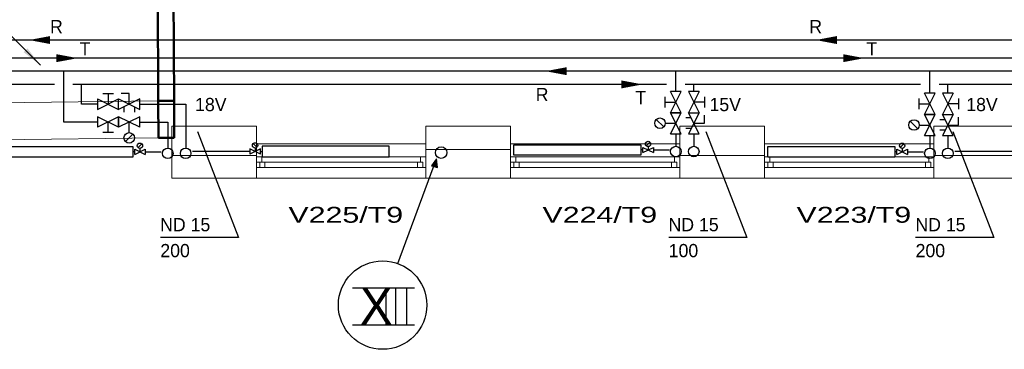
# Model space of a CAD drawing. Header units: millimetres. Extents: x 0 to 83478, y 0 to 53008.
# Tile 53 of 83: x 44317 to 53619, y 4804 to 7921. Entities that reach past the tile are written whole.
import ezdxf
from ezdxf.enums import TextEntityAlignment as Align

# ---------------------------------------------------------------- set-up
doc = ezdxf.new("R2010")
doc.units = ezdxf.units.MM
doc.header["$LTSCALE"] = 50
doc.header["$MEASUREMENT"] = 0
doc.linetypes.add('V-KU', pattern=[2, 1, 1])
doc.linetypes.add('V-V', pattern=[2, 1, 1])
doc.layers.get('0').update_dxf_attribs({"linetype": 'CONTINUOUS'})
doc.layers.add('20602A200D001$0$A-GENM', color=13, linetype='CONTINUOUS', lineweight=9)
doc.layers.add('20602A200D001$0$A-WALL', color=7, linetype='CONTINUOUS', lineweight=13)
for name, color, linetype in [('20602A200D001$0$A12-HEL1', 7, 'CONTINUOUS'), ('20602A200D001$0$A12-HEL3', 7, 'CONTINUOUS'), ('20602A200D001$0$A12-HEL4', 7, 'CONTINUOUS'), ('20602A200D001$0$A23-HEL1', 7, 'CONTINUOUS'), ('20602A200D001$0$ATXT-HEL1', 7, 'CONTINUOUS'), ('V060-', 3, 'CONTINUOUS'), ('V070-', 3, 'CONTINUOUS'), ('V090-', 2, 'CONTINUOUS'), ('V091', 1, 'CONTINUOUS'), ('V100-', 6, 'CONTINUOUS'), ('V101', 1, 'CONTINUOUS'), ('V101-', 1, 'CONTINUOUS'), ('V110-', 6, 'CONTINUOUS'), ('V111-', 1, 'CONTINUOUS')]:
    doc.layers.add(name, color=color, linetype=linetype)
doc.styles.add('20602A200D001$0$Standard', font='txt')
doc.styles.add('FISO', font='fiso')

# ---------------------------------------------------------------- blocks, each defined once
blk = doc.blocks.new('VUN')
at = {"color": 0}
blk.add_circle((0, 0), 0.5, dxfattribs=at)
blk = doc.blocks.new('V420', base_point=(455, 404.5))
blk.add_line((455, 404.5), (464, 404.5))
blk.add_solid([(455, 404.5), (459, 405), (459, 404)])
blk = doc.blocks.new('V421', base_point=(455.5, 404.5))
at = {"rotation": 180}
blk.add_blockref('V420', (464.5, 404.5), dxfattribs=at)
blk = doc.blocks.new('20602A200D001$0$VT- 236688 - VT- 236688-299846-P02')
at = {"layer": '20602A200D001$0$A-WALL', "lineweight": 50}
for p, q in [((61333.8, 6175), (61183.8, 6174.4)), ((61183.8, 6174.4), (61189.2, 4880.8)), ((61339.2, 4882.7), (61333.8, 6175)), ((61189.2, 4880.8), (61339.2, 4882.7))]:
    blk.add_line(p, q, dxfattribs=at)
blk = doc.blocks.new('20602A200D001$0$VT- 360529 - VT--303638-P02')
at = {"layer": '20602A200D001$0$A-WALL'}
for p, q in [((59612.3, 4860.7), (61189.2, 4880.8)), ((59616.7, 4510.8), (61193.8, 4530.9))]:
    blk.add_line(p, q, dxfattribs=at)
at = {"layer": '20602A200D001$0$A-WALL', "lineweight": 50}
for p, q in [((61339.2, 4882.7), (61189.4, 4880.8)), ((61189.4, 4880.8), (61193.8, 4530.9)), ((61340.7, 4532.7), (61339.2, 4882.7)), ((61193.8, 4530.9), (61340.7, 4532.7))]:
    blk.add_line(p, q, dxfattribs=at)
blk = doc.blocks.new('20602A200D001$0$VT- 360529 - VT- 360529-303642-P02')
blk.add_blockref('20602A200D001$0$VT- 360529 - VT--303638-P02', (0, 0))
blk = doc.blocks.new('20602A200D001$0$Belegg 517298 - Belegg 517298-320021-P02')
at = {"layer": '20602A200D001$0$A-GENM'}
for p, q in [((61825.8, 6992), (57994.6, 6961.5)), ((61828.5, 6327), (61825.8, 6992)), ((57103.5, 6954.1), (57130.6, 4829.1))]:
    blk.add_line(p, q, dxfattribs=at)
blk = doc.blocks.new('20602A200D001')
at = {"layer": '20602A200D001$0$A12-HEL1', "linetype": 'Continuous', "lineweight": 0}
for points in [[(62118.1, 4475.5), (63718.1, 4475.5)], [(64518.1, 4475.5), (66118.1, 4475.5)], [(66918.1, 4475.5), (68518.1, 4475.5)], [(62118.1, 4150.5), (63718.1, 4150.5)], [(64518.1, 4150.5), (66118.1, 4150.5)], [(66918.1, 4150.5), (68518.1, 4150.5)]]:
    blk.add_lwpolyline(points, dxfattribs=at)
at = {"layer": '20602A200D001$0$A12-HEL3', "linetype": 'Continuous', "lineweight": 0}
for points in [[(61318.1, 4640.5), (62118.1, 4640.5)], [(61318.1, 4365.5), (61318.1, 4640.5)], [(62118.1, 4365.5), (62118.1, 4640.5)], [(63718.1, 4640.5), (64518.1, 4640.5)], [(63718.1, 4420.5), (63718.1, 4640.5)], [(64518.1, 4420.5), (64518.1, 4640.5)], [(66118.1, 4640.5), (66918.1, 4640.5)], [(66118.1, 4365.5), (66118.1, 4640.5)], [(66918.1, 4365.5), (66918.1, 4640.5)], [(68518.1, 4640.5), (69318.1, 4640.5)], [(68518.1, 4365.5), (68518.1, 4640.5)]]:
    blk.add_lwpolyline(points, dxfattribs=at)
at = {"layer": '20602A200D001$0$A12-HEL4', "linetype": 'Continuous', "lineweight": 0}
for points in [[(63718.1, 4150.5), (63718.1, 4420.5)], [(63718.1, 4420.5), (64518.1, 4420.5)], [(64518.1, 4150.5), (64518.1, 4420.5)], [(61318.1, 4365.5), (62118.1, 4365.5)], [(61318.1, 4150.5), (61318.1, 4365.5)], [(62118.1, 4150.5), (62118.1, 4365.5)], [(66118.1, 4365.5), (66918.1, 4365.5)], [(66118.1, 4150.5), (66118.1, 4365.5)], [(66918.1, 4150.5), (66918.1, 4365.5)], [(68518.1, 4365.5), (69318.1, 4365.5)], [(68518.1, 4150.5), (68518.1, 4365.5)], [(61318.1, 4150.5), (62118.1, 4150.5)], [(63718.1, 4150.5), (64518.1, 4150.5)], [(66118.1, 4150.5), (66918.1, 4150.5)], [(68518.1, 4150.5), (69318.1, 4150.5)]]:
    blk.add_lwpolyline(points, dxfattribs=at)
at = {"layer": '20602A200D001$0$A23-HEL1', "linetype": 'Continuous', "lineweight": 0}
for points in [[(63718.1, 4350.5), (62118.1, 4350.5)], [(63688.1, 4300.5), (62118.1, 4300.5)], [(62148.1, 4300.5), (62148.1, 4250.5)], [(62168.1, 4350.5), (62168.1, 4300.5)], [(62198.1, 4300.5), (62198.1, 4250.5)], [(63638.1, 4300.5), (63638.1, 4250.5)], [(63668.1, 4350.5), (63668.1, 4300.5)], [(63688.1, 4300.5), (63688.1, 4250.5)], [(66118.1, 4350.5), (64518.1, 4350.5)], [(66088.1, 4300.5), (64518.1, 4300.5)], [(64548.1, 4300.5), (64548.1, 4250.5)], [(64568.1, 4350.5), (64568.1, 4300.5)], [(64598.1, 4300.5), (64598.1, 4250.5)], [(66038.1, 4300.5), (66038.1, 4250.5)], [(66068.1, 4350.5), (66068.1, 4300.5)], [(66088.1, 4300.5), (66088.1, 4250.5)], [(68518.1, 4350.5), (66918.1, 4350.5)], [(68488.1, 4300.5), (66918.1, 4300.5)], [(66948.1, 4300.5), (66948.1, 4250.5)], [(66968.1, 4350.5), (66968.1, 4300.5)], [(66998.1, 4300.5), (66998.1, 4250.5)], [(68438.1, 4300.5), (68438.1, 4250.5)], [(68468.1, 4350.5), (68468.1, 4300.5)], [(68488.1, 4300.5), (68488.1, 4250.5)], [(63718.1, 4250.5), (62118.1, 4250.5)], [(66118.1, 4250.5), (64518.1, 4250.5)], [(68518.1, 4250.5), (66918.1, 4250.5)]]:
    blk.add_lwpolyline(points, dxfattribs=at)
at = {"layer": '20602A200D001$0$A-GENM'}
blk.add_blockref('20602A200D001$0$Belegg 517298 - Belegg 517298-320021-P02', (0, 0), dxfattribs=at)
at = {"layer": '20602A200D001$0$A-WALL'}
for name in ['20602A200D001$0$VT- 236688 - VT- 236688-299846-P02', '20602A200D001$0$VT- 360529 - VT- 360529-303642-P02']:
    blk.add_blockref(name, (0, 0), dxfattribs=at)
at = {"layer": '20602A200D001$0$ATXT-HEL1', "linetype": 'Continuous', "style": '20602A200D001$0$Standard', "width": 1.428571}
for s, p in [('V225/T9', (62419.7, 3729.1)), ('V224/T9', (64819.7, 3729.1)), ('V223/T9', (67219.7, 3729.1))]:
    blk.add_text(s, height=150, dxfattribs=at).set_placement(p)

msp = doc.modelspace()

# ---------------------------------------------------------------- linework, layer by layer
at = {"layer": 'V091'}
for p, q in [((47889.69, 5614.91), (48255.86, 6606.72)), ((48255.86, 6606.72), (48206.93, 6538.19)), ((48265.65, 6521.87), (48255.86, 6606.72)), ((48206.93, 6538.19), (48265.65, 6521.87))]:
    msp.add_line(p, q, dxfattribs=at)
at = {"layer": 'V091', "color": 3}
for p, q in [((47460.89, 5386.91), (48046.1, 5386.91)), ((47777.36, 5386.91), (47777.36, 5036.47)), ((47867.39, 5386.91), (47867.39, 5036.47)), ((47971.07, 5386.91), (47971.07, 5036.47)), ((47460.89, 5036.47), (48046.1, 5036.47))]:
    msp.add_line(p, q, dxfattribs=at)
at = {"layer": 'V091', "color": 1}
msp.add_circle((47745.95, 5222.39), 418.02, dxfattribs=at)
at = {"layer": 'V091'}
msp.add_solid([(48206.93, 6538.19), (48265.65, 6521.87), (48255.86, 6606.72)], dxfattribs=at)
at = {"layer": 'V100-', "linetype": 'V-V'}
for p, q in [((62081.76, 7433.94), (37870.23, 7433.94)), ((44733.31, 6953.36), (44733.31, 7433.94)), ((50516.11, 7241.63), (50516.11, 7433.94)), ((52916.11, 7224.73), (52916.11, 7433.94)), ((44645.81, 7308.81), (43403.61, 7308.81)), ((50428.61, 7308.81), (44820.81, 7308.81)), ((44902.61, 7122.66), (44902.61, 7308.81)), ((52828.61, 7308.81), (50603.61, 7308.81)), ((50685.41, 7241.63), (50685.41, 7308.81)), ((57628.61, 7308.81), (53003.61, 7308.81)), ((53085.41, 7224.73), (53085.41, 7308.81)), ((45052.09, 7122.66), (44902.61, 7122.66)), ((45452.09, 7122.66), (45885.41, 7122.66)), ((45885.41, 7122.66), (45885.41, 6706.95)), ((45052.09, 6953.36), (44733.31, 6953.36)), ((45452.09, 6953.36), (45716.11, 6953.36)), ((45716.11, 6953.36), (45716.11, 6706.95)), ((50516.11, 6841.63), (50516.11, 6723.86)), ((50685.41, 6841.63), (50685.41, 6723.86)), ((52916.11, 6824.73), (52916.11, 6706.95)), ((53085.41, 6824.73), (53085.41, 6706.95)), ((45403.52, 6672), (45385.75, 6672)), ((45503.52, 6672), (45654.58, 6672)), ((46490.97, 6675.32), (45950.74, 6675.32)), ((46590.97, 6675.32), (46608.74, 6675.32)), ((50203.52, 6688.9), (50185.75, 6688.9)), ((50303.52, 6688.9), (50454.58, 6688.9)), ((52603.52, 6672), (52585.75, 6672)), ((52703.52, 6672), (52854.58, 6672)), ((53690.97, 6675.32), (53150.74, 6675.32))]:
    msp.add_line(p, q, dxfattribs=at)
at = {"layer": 'V100-', "color": 1}
for p, q in [((45052.09, 7172.66), (45052.09, 7072.66)), ((45052.09, 7072.66), (45252.09, 7172.66)), ((45052.09, 7172.66), (45252.09, 7072.66)), ((45102.09, 7222.66), (45202.09, 7222.66)), ((45152.09, 7222.66), (45152.09, 7122.66)), ((45252.09, 7172.66), (45452.09, 7072.66)), ((45452.09, 7172.66), (45252.09, 7072.66)), ((45252.09, 7072.66), (45252.09, 7172.66)), ((45252.09, 7072.66), (45252.09, 7172.66)), ((45352.09, 7222.66), (45277.09, 7222.66)), ((45352.09, 7122.66), (45352.09, 7222.66)), ((45452.09, 7072.66), (45452.09, 7172.66)), ((50416.11, 7091.63), (50416.11, 7191.63)), ((50466.11, 7041.63), (50566.11, 7241.63)), ((50566.11, 7041.63), (50466.11, 7241.63)), ((50566.11, 7241.63), (50466.11, 7241.63)), ((50635.41, 7241.63), (50735.41, 7041.63)), ((50735.41, 7241.63), (50635.41, 7041.63)), ((50735.41, 7241.63), (50635.41, 7241.63)), ((50785.41, 7191.63), (50785.41, 7091.63)), ((52816.11, 7074.73), (52816.11, 7174.73)), ((52966.11, 7224.73), (52866.11, 7224.73)), ((52966.11, 7024.73), (52866.11, 7224.73)), ((52866.11, 7024.73), (52966.11, 7224.73)), ((53035.41, 7224.73), (53135.41, 7024.73)), ((53135.41, 7224.73), (53035.41, 7024.73)), ((53135.41, 7224.73), (53035.41, 7224.73)), ((53185.41, 7174.73), (53185.41, 7074.73)), ((45302.09, 7097.66), (45302.09, 7047.66)), ((45402.09, 7097.66), (45402.09, 7047.66)), ((50416.11, 7141.63), (50516.11, 7141.63)), ((50785.41, 7141.63), (50685.41, 7141.63)), ((52816.11, 7124.73), (52916.11, 7124.73)), ((53185.41, 7124.73), (53085.41, 7124.73)), ((45052.09, 7003.36), (45052.09, 6903.36)), ((45252.09, 7003.36), (45052.09, 6903.36)), ((45252.09, 6903.36), (45052.09, 7003.36)), ((45452.09, 7003.36), (45252.09, 6903.36)), ((45452.09, 6903.36), (45252.09, 7003.36)), ((45252.09, 7003.36), (45252.09, 6903.36)), ((45252.09, 6903.36), (45252.09, 7003.36)), ((45452.09, 6903.36), (45452.09, 7003.36)), ((50401.47, 6906.28), (50330.76, 6976.99)), ((50466.11, 7041.63), (50566.11, 7041.63)), ((50566.11, 7041.63), (50466.11, 7041.63)), ((50466.11, 6841.63), (50566.11, 7041.63)), ((50566.11, 6841.63), (50466.11, 7041.63)), ((50660.41, 6991.63), (50610.41, 6991.63)), ((50635.41, 7041.63), (50735.41, 7041.63)), ((50735.41, 6841.63), (50635.41, 7041.63)), ((50735.41, 7041.63), (50635.41, 6841.63)), ((50635.41, 7041.63), (50735.41, 7041.63)), ((50785.41, 6941.63), (50785.41, 7016.63)), ((52966.11, 6824.73), (52866.11, 7024.73)), ((52866.11, 6824.73), (52966.11, 7024.73)), ((52966.11, 7024.73), (52866.11, 7024.73)), ((52866.11, 7024.73), (52966.11, 7024.73)), ((53135.41, 7024.73), (53035.41, 6824.73)), ((53135.41, 6824.73), (53035.41, 7024.73)), ((53035.41, 7024.73), (53135.41, 7024.73)), ((53035.41, 7024.73), (53135.41, 7024.73)), ((53185.41, 6924.73), (53185.41, 6999.73)), ((45152.09, 6853.36), (45152.09, 6953.36)), ((45352.09, 6853.36), (45352.09, 6953.36)), ((50416.11, 6941.63), (50516.11, 6941.63)), ((50660.41, 6891.63), (50610.41, 6891.63)), ((50685.41, 6941.63), (50785.41, 6941.63)), ((52801.47, 6889.37), (52730.76, 6960.08)), ((52816.11, 6924.73), (52916.11, 6924.73)), ((53060.41, 6974.73), (53010.41, 6974.73)), ((53085.41, 6924.73), (53185.41, 6924.73)), ((45202.09, 6853.36), (45102.09, 6853.36)), ((45387.45, 6838.72), (45316.74, 6768.01)), ((50466.11, 6841.63), (50566.11, 6841.63)), ((50635.41, 6841.63), (50735.41, 6841.63)), ((52866.11, 6824.73), (52966.11, 6824.73)), ((53060.41, 6874.73), (53010.41, 6874.73)), ((53035.41, 6824.73), (53135.41, 6824.73)), ((45435.84, 6711.18), (45471.19, 6746.53)), ((45453.52, 6703.86), (45453.52, 6672)), ((46590.97, 6650.32), (46490.97, 6700.32)), ((46590.97, 6700.32), (46490.97, 6650.32)), ((46490.97, 6700.32), (46490.97, 6650.32)), ((46558.65, 6714.5), (46523.3, 6749.86)), ((46540.97, 6707.18), (46540.97, 6675.32)), ((46590.97, 6650.32), (46590.97, 6700.32)), ((50203.52, 6663.9), (50203.52, 6713.9)), ((50203.52, 6713.9), (50303.52, 6663.9)), ((50203.52, 6663.9), (50303.52, 6713.9)), ((50235.84, 6728.08), (50271.19, 6763.44)), ((50253.52, 6720.76), (50253.52, 6688.9)), ((50303.52, 6713.9), (50303.52, 6663.9)), ((52635.84, 6711.18), (52671.19, 6746.53)), ((52653.52, 6703.86), (52653.52, 6672)), ((45403.52, 6647), (45403.52, 6697)), ((45403.52, 6697), (45503.52, 6647)), ((45403.52, 6647), (45503.52, 6697)), ((45503.52, 6697), (45503.52, 6647)), ((52603.52, 6647), (52703.52, 6697)), ((52603.52, 6697), (52703.52, 6647)), ((52603.52, 6647), (52603.52, 6697)), ((52703.52, 6697), (52703.52, 6647))]:
    msp.add_line(p, q, dxfattribs=at)
at = {"layer": 'V100-'}
for points in [[(49284.37, 7433.94, 0, 75, 0), (49484.37, 7433.94, 75, 75, 0)], [(50201.25, 7308.81, 0, 75, 0), (50001.25, 7308.81, 75, 75, 0)]]:
    msp.add_lwpolyline(points, format="xyseb", dxfattribs=at)
at = {"layer": 'V100-', "color": 1}
for points in [[(45385.75, 6722), (45385.75, 6622), (44185.75, 6622), (44185.75, 6722)], [(46608.74, 6725.32), (46608.74, 6625.32), (47808.74, 6625.32), (47808.74, 6725.32)], [(50185.75, 6738.9), (50185.75, 6638.9), (48985.75, 6638.9), (48985.75, 6738.9)], [(52585.75, 6722), (52585.75, 6622), (51385.75, 6622), (51385.75, 6722)]]:
    msp.add_lwpolyline(points, close=True, dxfattribs=at)
for centre, radius in [((50366.11, 6941.63), 50), ((52766.11, 6924.73), 50), ((45352.09, 6803.36), 50), ((45453.52, 6728.86), 25), ((46540.97, 6732.18), 25), ((50253.52, 6745.76), 25), ((52653.52, 6728.86), 25)]:
    msp.add_circle(centre, radius, dxfattribs=at)
at = {"layer": 'V101-'}
for p, q in [((45997.75, 6863.56), (46384.38, 5860.35)), ((50800.4, 6863.56), (51187.04, 5860.35)), ((53132.72, 6863.56), (53519.35, 5860.35)), ((46384.38, 5860.35), (45646.47, 5860.35)), ((51187.04, 5860.35), (50449.13, 5860.35)), ((53519.35, 5860.35), (52781.44, 5860.35))]:
    msp.add_line(p, q, dxfattribs=at)
at = {"layer": 'V110-', "linetype": 'V-KU'}
for p, q in [((55159.41, 7728.35), (38203.84, 7728.35)), ((57381.1, 7558.34), (38034.54, 7558.34))]:
    msp.add_line(p, q, dxfattribs=at)
at = {"layer": 'V110-'}
for points in [[(44405.04, 7728.35, 0, 75, 0), (44605.04, 7728.35, 75, 75, 0)], [(51837.05, 7728.35, 0, 75, 0), (52037.05, 7728.35, 75, 75, 0)], [(44864.82, 7557.02, 0, 75, 0), (44664.82, 7557.02, 75, 75, 0)], [(52296.83, 7557.02, 0, 75, 0), (52096.83, 7557.02, 75, 75, 0)]]:
    msp.add_lwpolyline(points, format="xyseb", dxfattribs=at)

# ---------------------------------------------------------------- block references
at = {"layer": 'V060-'}
msp.add_blockref('20602A200D001', (-15563.7, 2272.18), dxfattribs=at)
at = {"layer": 'V070-', "xscale": 50, "yscale": 50, "zscale": 50, "rotation": 315}
msp.add_blockref('V421', (44196.6, 7807.62), dxfattribs=at)
at = {"layer": 'V090-', "color": 1, "xscale": 110, "yscale": 110, "zscale": 110, "rotation": 270}
msp.add_blockref('VUN', (48298.86, 6663.94), dxfattribs=at)
at = {"layer": 'V100-', "color": 1, "xscale": 100, "yscale": 100, "zscale": 100, "rotation": 270}
for p in [(45716.11, 6656.95), (45885.41, 6656.95), (50516.11, 6673.86), (50685.41, 6673.86), (52916.11, 6656.95), (53085.41, 6656.95)]:
    msp.add_blockref('VUN', p, dxfattribs=at)

# ---------------------------------------------------------------- texts
at = {"layer": 'V091', "color": 3, "style": 'FISO'}
msp.add_text('X', height=350, dxfattribs=at).set_placement((47529.53, 5036.93))
at = {"layer": 'V101', "color": 1, "style": 'FISO'}
for s, p in [('R', (49192.15, 7150.47)), ('T', (50133.87, 7121.26))]:
    msp.add_text(s, height=125, dxfattribs=at).set_placement(p)
at = {"layer": 'V101-', "color": 1, "style": 'FISO'}
for s, p in [('18V', (45974.38, 7056.04)), ('15V', (50833.96, 7056.04)), ('18V', (53259.43, 7056.04))]:
    msp.add_text(s, height=125, dxfattribs=at).set_placement(p)
for s, p in [('ND 15', (46117.71, 5920.35)), ('ND 15', (50920.37, 5920.35)), ('ND 15', (53252.68, 5920.35)), ('200', (45924.79, 5675.35)), ('100', (50727.44, 5675.35)), ('200', (53059.75, 5675.35))]:
    msp.add_text(s, height=125, dxfattribs=at).set_placement(p, align=Align.RIGHT)
at = {"layer": 'V111-', "color": 1, "style": 'FISO'}
for s, p in [('R', (44604.25, 7792.59)), ('R', (51776.35, 7792.59)), ('T', (44883.38, 7582.43)), ('T', (52315.38, 7582.43))]:
    msp.add_text(s, height=125, dxfattribs=at).set_placement(p)

doc.saveas('drawing.dxf')
